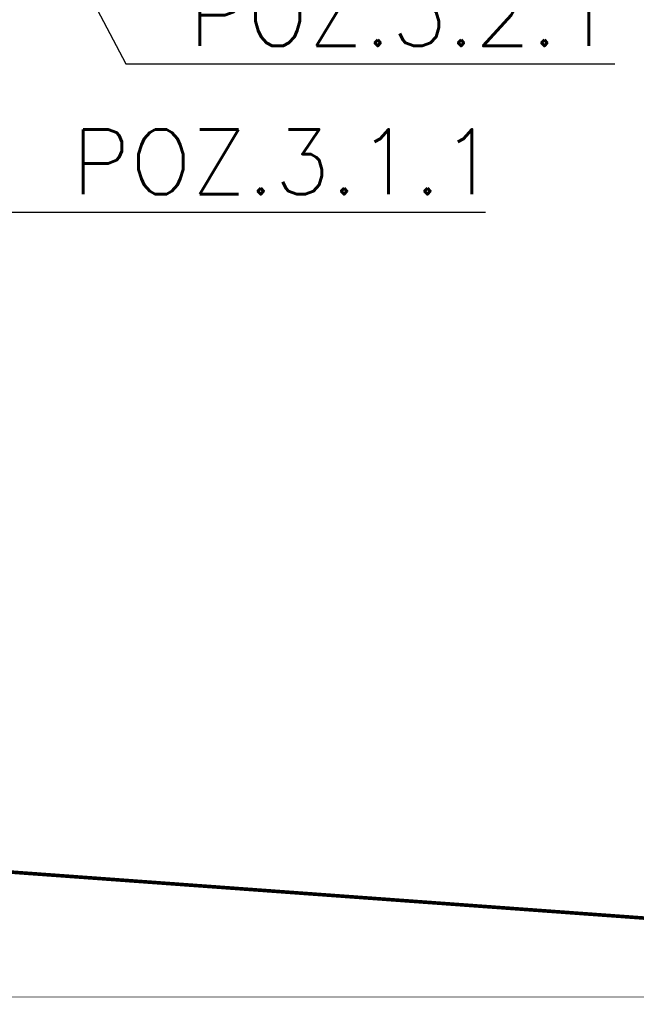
# Model space of a CAD drawing. Extents: x 4615668 to 9294084, y 5325188 to 10688993.
# Tile 215 of 256: x 4639190 to 4639362, y 5327148 to 5327421. Entities that reach past the tile are written whole.
import ezdxf

# ---------------------------------------------------------------- set-up
doc = ezdxf.new("R2010")
doc.units = 0
doc.header["$MEASUREMENT"] = 0
for name, color, linetype, lineweight in [('K-OPISY', 252, 'Continuous', 15), ('posadzka', 94, 'Continuous', 15), ('Wymiar', 7, 'Continuous', 9)]:
    doc.layers.add(name, color=color, linetype=linetype, lineweight=lineweight)
doc.styles.add('Simplex', font='simplex.shx')
doc.dimstyles.new('1do50', dxfattribs={"dimscale": 5, "dimtxt": 2.5, "dimasz": 2.5, "dimexe": 2.5, "dimexo": 0.5, "dimgap": 1, "dimtad": 1, "dimdec": 1, "dimrnd": 0.5, "dimzin": 12, "dimdsep": 46, "dimtxsty": 'Simplex', "dimblk": 'OBLIQUE', "dimcen": 0.5, "dimdle": 2.5, "dimclrd": 256, "dimclre": 256, "dimclrt": 256, "dimadec": 1, "dimazin": 3, "dimtfac": 1, "dimtdec": 1, "dimtix": 1, "dimtmove": 0, "dimatfit": 3, "dimfxl": 0, "dimtolj": 1, "dimtzin": 0, "dimarcsym": 0})

# ---------------------------------------------------------------- blocks, each defined once
blk = doc.blocks.new('G$C3B9EC012')
at = {"layer": 'Wymiar', "lineweight": 0, "ltscale": 40, "const_width": 1}
blk.add_lwpolyline([(1.23, 247.37), (1.23, 247.37), (2300.23, 80.37), (2855.23, 1.37)], dxfattribs=at)
blk = doc.blocks.new('_Oblique')
at = {"color": 0, "linetype": 'ByBlock', "lineweight": -2}
blk.add_line((-0.5, -0.5), (0.5, 0.5), dxfattribs=at)

msp = doc.modelspace()

# ---------------------------------------------------------------- linework, layer by layer
at = {"lineweight": 0, "ltscale": 40}
msp.add_line((4637041.574, 5327340.591), (4639665.783, 5327149.967), dxfattribs=at)
at = {"layer": 'posadzka', "lineweight": 0, "ltscale": 40}
msp.add_lwpolyline([(4639503.383, 5327149.968, 0.15, 0.15, 0), (4638212.813, 5327149.968, 0.15, 0.15, 0), (4638212.813, 5327165.63, 0.15, 0.15, 0), (4638182.813, 5327165.63, 0.15, 0.15, 0), (4638182.813, 5327181.282, 0.15, 0.15, 0), (4638152.813, 5327181.282, 0.15, 0.15, 0), (4638152.813, 5327196.935, 0.15, 0.15, 0), (4638122.813, 5327196.935, 0.15, 0.15, 0), (4638122.813, 5327212.587, 0.15, 0.15, 0), (4638092.813, 5327212.587, 0.15, 0.15, 0), (4638092.813, 5327228.239, 0.15, 0.15, 0), (4638062.813, 5327228.239, 0.15, 0.15, 0), (4638062.813, 5327243.891, 0.15, 0.15, 0), (4638032.813, 5327243.891, 0.15, 0.15, 0), (4638032.813, 5327259.543, 0.15, 0.15, 0), (4638002.813, 5327259.543, 0.15, 0.15, 0), (4638002.813, 5327275.195, 0.15, 0.15, 0), (4637972.813, 5327275.195, 0.15, 0.15, 0), (4637972.813, 5327290.848, 0.15, 0.15, 0), (4637820.762, 5327290.848, 0.15, 0.15, 0)], format="xyseb", dxfattribs=at)

# ---------------------------------------------------------------- block references
at = {"layer": 'Wymiar', "lineweight": 0, "ltscale": 40}
msp.add_blockref('G$C3B9EC012', (4637365.555, 5327069.595), dxfattribs=at)
msp.add_blockref('G$C3B9EC012', (4637365.555, 5327069.595), dxfattribs=at)

# ---------------------------------------------------------------- texts
at = {"layer": 'K-OPISY', "char_height": 18, "attachment_point": 7, "style": 'Simplex'}
for s, insert in [('{\\C0;POZ.3.2.1}', (4639237.456, 5327414.155)), ('{\\C0;POZ.3.1.1}', (4639204.979, 5327372.975))]:
    msp.add_mtext(s, dxfattribs=dict(at, insert=insert))

# ---------------------------------------------------------------- leaders
at = {"layer": 'K-OPISY', "annotation_type": 0, "has_hookline": 1, "hookline_direction": 0}
for points, text_width in [([(4639128.972, 5327482.138), (4639187.479, 5327367.975), (4639199.979, 5327367.975)], 114.857), ([(4639196.534, 5327453.581), (4639219.956, 5327409.155), (4639232.456, 5327409.155)], 118.286)]:
    msp.add_leader(points, dimstyle='1do50', override={"dimgap": 1, "dimtad": 1}, dxfattribs=dict(at, text_width=text_width))

doc.saveas('drawing.dxf')
